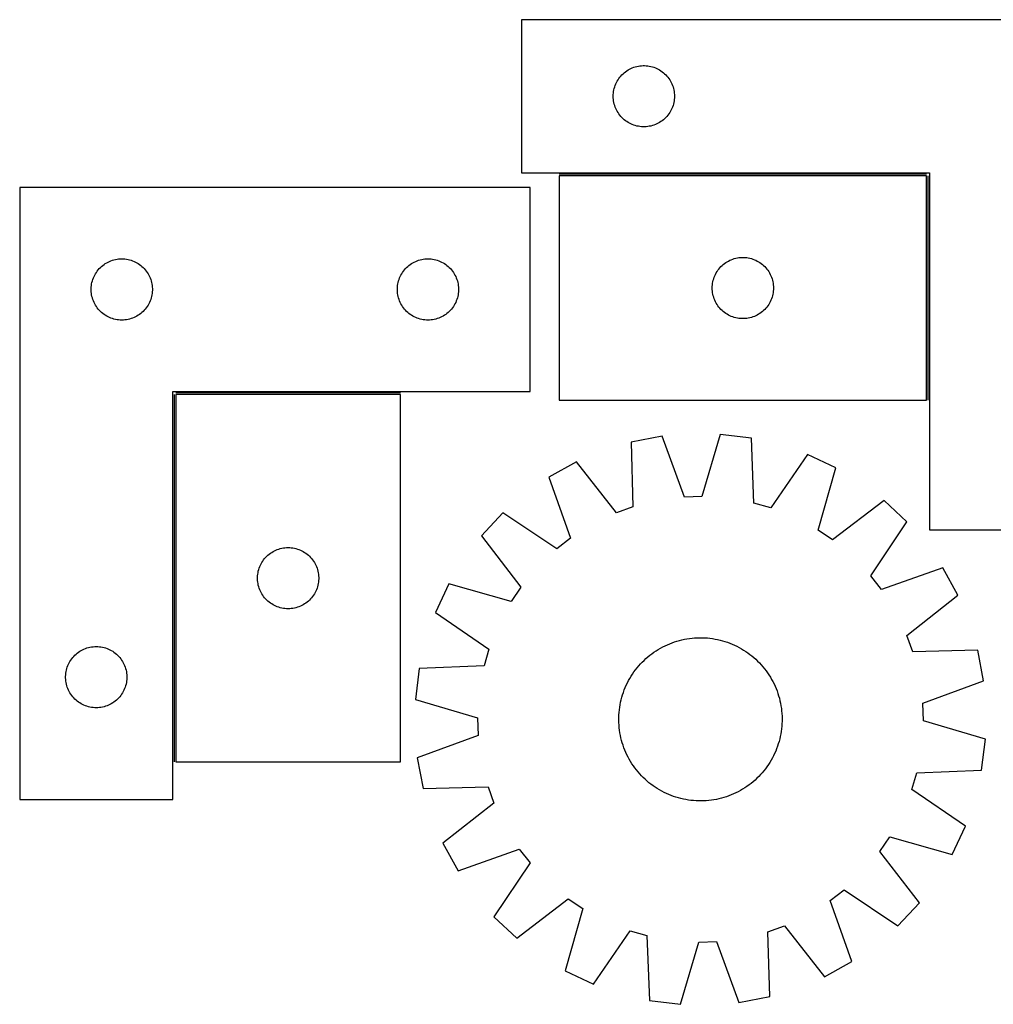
# Model space of a CAD drawing. Header units: millimetres. Extents: x 7 to 1493, y 7 to 491.
# Tile 1 of 5: x 7 to 484, y 9 to 491. Entities that reach past the tile are written whole.
import ezdxf

# ---------------------------------------------------------------- set-up
doc = ezdxf.new("R2010")
doc.units = ezdxf.units.MM
doc.layers.add('COMMON', color=5, linetype='CONTINUOUS', true_color=0x0000ff)
doc.layers.add('CUT', color=7, linetype='CONTINUOUS', true_color=0x000000)

msp = doc.modelspace()

# ---------------------------------------------------------------- linework, layer by layer
at = {"layer": 'COMMON'}
for p, q in [((450.902069, 415.35233), (270.902069, 415.35233)), ((451.65207, 304.602329), (451.65207, 414.602329)), ((82.388876, 307.408966), (82.388876, 127.408966)), ((193.138877, 308.158967), (83.138877, 308.158967))]:
    msp.add_line(p, q, dxfattribs=at)
at = {"layer": 'CUT'}
for p, q in [((552.40207, 491.10233), (252.40207, 491.10233)), ((252.40207, 491.10233), (252.40207, 416.10233)), ((308.209786, 468.004579), (308.956754, 468.201296)), ((308.956754, 468.201296), (309.712859, 468.3593)), ((309.712859, 468.3593), (310.476095, 468.478171)), ((310.476095, 468.478171), (311.244438, 468.557593)), ((311.244438, 468.557593), (312.015852, 468.597358)), ((312.015852, 468.597358), (312.788289, 468.597358)), ((312.788289, 468.597358), (313.559702, 468.557593)), ((313.559702, 468.557593), (314.328046, 468.478171)), ((314.328046, 468.478171), (315.091282, 468.3593)), ((315.091282, 468.3593), (315.847386, 468.201296)), ((315.847386, 468.201296), (316.594355, 468.004579)), ((300.640273, 462.911473), (301.135091, 463.504612)), ((301.135091, 463.504612), (301.659788, 464.071493)), ((301.659788, 464.071493), (302.21297, 464.610611)), ((302.21297, 464.610611), (302.793173, 465.120537)), ((302.793173, 465.120537), (303.398856, 465.599919)), ((303.398856, 465.599919), (304.028415, 466.047486)), ((304.028415, 466.047486), (304.680178, 466.46205)), ((304.680178, 466.46205), (305.352419, 466.842512)), ((305.352419, 466.842512), (306.043354, 467.187864)), ((306.043354, 467.187864), (306.751152, 467.49719)), ((306.751152, 467.49719), (307.473935, 467.769669)), ((307.473935, 467.769669), (308.209786, 468.004579)), ((316.594355, 468.004579), (317.330206, 467.769669)), ((317.330206, 467.769669), (318.052989, 467.49719)), ((318.052989, 467.49719), (318.760786, 467.187864)), ((318.760786, 467.187864), (319.451721, 466.842512)), ((319.451721, 466.842512), (320.123962, 466.46205)), ((320.123962, 466.46205), (320.775726, 466.047486)), ((320.775726, 466.047486), (321.405285, 465.599919)), ((321.405285, 465.599919), (322.010968, 465.120537)), ((322.010968, 465.120537), (322.59117, 464.610611)), ((322.59117, 464.610611), (323.144353, 464.071493)), ((323.144353, 464.071493), (323.669049, 463.504612)), ((323.669049, 463.504612), (324.163867, 462.911473)), ((298.11254, 458.164053), (298.366318, 458.893612)), ((298.366318, 458.893612), (298.657317, 459.609139)), ((298.657317, 459.609139), (298.984764, 460.308737)), ((298.984764, 460.308737), (299.347792, 460.990552)), ((299.347792, 460.990552), (299.745437, 461.652773)), ((299.745437, 461.652773), (300.176645, 462.293647)), ((300.176645, 462.293647), (300.640273, 462.911473)), ((324.163867, 462.911473), (324.627495, 462.293647)), ((324.627495, 462.293647), (325.058704, 461.652773)), ((325.058704, 461.652773), (325.456349, 460.990552)), ((325.456349, 460.990552), (325.819377, 460.308737)), ((325.819377, 460.308737), (326.146824, 459.609139)), ((326.146824, 459.609139), (326.437823, 458.893612)), ((326.437823, 458.893612), (326.691601, 458.164053)), ((297.40207, 453.60233), (297.421959, 454.374512)), ((297.421959, 452.830149), (297.40207, 453.60233)), ((297.421959, 454.374512), (297.481572, 455.144645)), ((297.481572, 455.144645), (297.580752, 455.910689)), ((297.580752, 455.910689), (297.719235, 456.670611)), ((297.719235, 456.670611), (297.896654, 457.422397)), ((297.896654, 457.422397), (298.11254, 458.164053)), ((326.691601, 458.164053), (326.907486, 457.422397)), ((326.907486, 457.422397), (327.084906, 456.670611)), ((327.084906, 456.670611), (327.223389, 455.910689)), ((327.223389, 455.910689), (327.322568, 455.144645)), ((327.322568, 455.144645), (327.382182, 454.374512)), ((327.382182, 454.374512), (327.40207, 453.60233)), ((327.40207, 453.60233), (327.382182, 452.830149)), ((297.481572, 452.060016), (297.421959, 452.830149)), ((297.580752, 451.293972), (297.481572, 452.060016)), ((297.719235, 450.534049), (297.580752, 451.293972)), ((297.896654, 449.782264), (297.719235, 450.534049)), ((298.11254, 449.040608), (297.896654, 449.782264)), ((298.366318, 448.311049), (298.11254, 449.040608)), ((326.691601, 449.040608), (326.437823, 448.311049)), ((326.907486, 449.782264), (326.691601, 449.040608)), ((327.084906, 450.534049), (326.907486, 449.782264)), ((327.223389, 451.293972), (327.084906, 450.534049)), ((327.322568, 452.060016), (327.223389, 451.293972)), ((327.382182, 452.830149), (327.322568, 452.060016)), ((298.657317, 447.595522), (298.366318, 448.311049)), ((298.984764, 446.895924), (298.657317, 447.595522)), ((299.347792, 446.214109), (298.984764, 446.895924)), ((299.745437, 445.551888), (299.347792, 446.214109)), ((300.176645, 444.911014), (299.745437, 445.551888)), ((300.640273, 444.293188), (300.176645, 444.911014)), ((301.135091, 443.700049), (300.640273, 444.293188)), ((324.163867, 444.293188), (323.669049, 443.700049)), ((324.627495, 444.911014), (324.163867, 444.293188)), ((325.058704, 445.551888), (324.627495, 444.911014)), ((325.456349, 446.214109), (325.058704, 445.551888)), ((325.819377, 446.895924), (325.456349, 446.214109)), ((326.146824, 447.595522), (325.819377, 446.895924)), ((326.437823, 448.311049), (326.146824, 447.595522)), ((301.659788, 443.133168), (301.135091, 443.700049)), ((302.21297, 442.59405), (301.659788, 443.133168)), ((302.793173, 442.084124), (302.21297, 442.59405)), ((303.398856, 441.604742), (302.793173, 442.084124)), ((304.028415, 441.157175), (303.398856, 441.604742)), ((304.680178, 440.742611), (304.028415, 441.157175)), ((305.352419, 440.362149), (304.680178, 440.742611)), ((306.043354, 440.016797), (305.352419, 440.362149)), ((306.751152, 439.707471), (306.043354, 440.016797)), ((307.473935, 439.434992), (306.751152, 439.707471)), ((308.209786, 439.200082), (307.473935, 439.434992)), ((308.956754, 439.003365), (308.209786, 439.200082)), ((316.594355, 439.200082), (315.847386, 439.003365)), ((317.330206, 439.434992), (316.594355, 439.200082)), ((318.052989, 439.707471), (317.330206, 439.434992)), ((318.760786, 440.016797), (318.052989, 439.707471)), ((319.451721, 440.362149), (318.760786, 440.016797)), ((320.123962, 440.742611), (319.451721, 440.362149)), ((320.775726, 441.157175), (320.123962, 440.742611)), ((321.405285, 441.604742), (320.775726, 441.157175)), ((322.010968, 442.084124), (321.405285, 441.604742)), ((322.59117, 442.59405), (322.010968, 442.084124)), ((323.144353, 443.133168), (322.59117, 442.59405)), ((323.669049, 443.700049), (323.144353, 443.133168)), ((309.712859, 438.845361), (308.956754, 439.003365)), ((310.476095, 438.72649), (309.712859, 438.845361)), ((311.244438, 438.647068), (310.476095, 438.72649)), ((312.015852, 438.607303), (311.244438, 438.647068)), ((312.788289, 438.607303), (312.015852, 438.607303)), ((313.559702, 438.647068), (312.788289, 438.607303)), ((314.328046, 438.72649), (313.559702, 438.647068)), ((315.091282, 438.845361), (314.328046, 438.72649)), ((315.847386, 439.003365), (315.091282, 438.845361)), ((252.40207, 416.10233), (452.40207, 416.10233)), ((452.40207, 416.10233), (452.40207, 241.10233)), ((450.902069, 414.602329), (270.902069, 414.602329)), ((270.902069, 414.602329), (270.902069, 304.602329)), ((450.902069, 304.602329), (450.902069, 414.602329)), ((6.638876, 408.908967), (6.638876, 108.908967)), ((256.638876, 408.908967), (6.638876, 408.908967)), ((256.638876, 308.908967), (256.638876, 408.908967)), ((47.947559, 371.134393), (48.588433, 371.565601)), ((48.588433, 371.565601), (49.250655, 371.963246)), ((49.250655, 371.963246), (49.932469, 372.326274)), ((49.932469, 372.326274), (50.632067, 372.653721)), ((50.632067, 372.653721), (51.347595, 372.94472)), ((51.347595, 372.94472), (52.077153, 373.198498)), ((52.077153, 373.198498), (52.818809, 373.414383)), ((52.818809, 373.414383), (53.570595, 373.591803)), ((53.570595, 373.591803), (54.330517, 373.730286)), ((54.330517, 373.730286), (55.096561, 373.829466)), ((55.096561, 373.829466), (55.866694, 373.889079)), ((55.866694, 373.889079), (56.638876, 373.908967)), ((56.638876, 373.908967), (57.411057, 373.889079)), ((57.411057, 373.889079), (58.181191, 373.829466)), ((58.181191, 373.829466), (58.947234, 373.730286)), ((58.947234, 373.730286), (59.707157, 373.591803)), ((59.707157, 373.591803), (60.458943, 373.414383)), ((60.458943, 373.414383), (61.200598, 373.198498)), ((61.200598, 373.198498), (61.930157, 372.94472)), ((61.930157, 372.94472), (62.645684, 372.653721)), ((62.645684, 372.653721), (63.345283, 372.326274)), ((63.345283, 372.326274), (64.027097, 371.963246)), ((64.027097, 371.963246), (64.689319, 371.565601)), ((64.689319, 371.565601), (65.330192, 371.134393)), ((197.947559, 371.134393), (198.588433, 371.565601)), ((198.588433, 371.565601), (199.250655, 371.963246)), ((199.250655, 371.963246), (199.932469, 372.326274)), ((199.932469, 372.326274), (200.632067, 372.653721)), ((200.632067, 372.653721), (201.347595, 372.94472)), ((201.347595, 372.94472), (202.077153, 373.198498)), ((202.077153, 373.198498), (202.818809, 373.414383)), ((202.818809, 373.414383), (203.570595, 373.591803)), ((203.570595, 373.591803), (204.330517, 373.730286)), ((204.330517, 373.730286), (205.096561, 373.829466)), ((205.096561, 373.829466), (205.866694, 373.889079)), ((205.866694, 373.889079), (206.638876, 373.908967)), ((206.638876, 373.908967), (207.411057, 373.889079)), ((207.411057, 373.889079), (208.181191, 373.829466)), ((208.181191, 373.829466), (208.947234, 373.730286)), ((208.947234, 373.730286), (209.707157, 373.591803)), ((209.707157, 373.591803), (210.458943, 373.414383)), ((210.458943, 373.414383), (211.200598, 373.198498)), ((211.200598, 373.198498), (211.930157, 372.94472)), ((211.930157, 372.94472), (212.645684, 372.653721)), ((212.645684, 372.653721), (213.345283, 372.326274)), ((213.345283, 372.326274), (214.027097, 371.963246)), ((214.027097, 371.963246), (214.689319, 371.565601)), ((214.689319, 371.565601), (215.330192, 371.134393)), ((351.293172, 371.120536), (351.898855, 371.599918)), ((351.898855, 371.599918), (352.528414, 372.047485)), ((352.528414, 372.047485), (353.180177, 372.462049)), ((353.180177, 372.462049), (353.852418, 372.842511)), ((353.852418, 372.842511), (354.543353, 373.187863)), ((354.543353, 373.187863), (355.251151, 373.497189)), ((355.251151, 373.497189), (355.973934, 373.769668)), ((355.973934, 373.769668), (356.709785, 374.004578)), ((356.709785, 374.004578), (357.456753, 374.201295)), ((357.456753, 374.201295), (358.212858, 374.359299)), ((358.212858, 374.359299), (358.976094, 374.47817)), ((358.976094, 374.47817), (359.744437, 374.557592)), ((359.744437, 374.557592), (360.515851, 374.597357)), ((360.515851, 374.597357), (361.288288, 374.597357)), ((361.288288, 374.597357), (362.059701, 374.557592)), ((362.059701, 374.557592), (362.828045, 374.47817)), ((362.828045, 374.47817), (363.591281, 374.359299)), ((363.591281, 374.359299), (364.347385, 374.201295)), ((364.347385, 374.201295), (365.094354, 374.004578)), ((365.094354, 374.004578), (365.830205, 373.769668)), ((365.830205, 373.769668), (366.552988, 373.497189)), ((366.552988, 373.497189), (367.260785, 373.187863)), ((367.260785, 373.187863), (367.95172, 372.842511)), ((367.95172, 372.842511), (368.623961, 372.462049)), ((368.623961, 372.462049), (369.275725, 372.047485)), ((369.275725, 372.047485), (369.905284, 371.599918)), ((369.905284, 371.599918), (370.510967, 371.120536)), ((43.779156, 366.630859), (44.193721, 367.282623)), ((44.193721, 367.282623), (44.641287, 367.912182)), ((44.641287, 367.912182), (45.120669, 368.517865)), ((45.120669, 368.517865), (45.630595, 369.098068)), ((45.630595, 369.098068), (46.169713, 369.65125)), ((46.169713, 369.65125), (46.736594, 370.175946)), ((46.736594, 370.175946), (47.329734, 370.670765)), ((47.329734, 370.670765), (47.947559, 371.134393)), ((65.330192, 371.134393), (65.948018, 370.670765)), ((65.948018, 370.670765), (66.541158, 370.175946)), ((66.541158, 370.175946), (67.108038, 369.65125)), ((67.108038, 369.65125), (67.647156, 369.098068)), ((67.647156, 369.098068), (68.157082, 368.517865)), ((68.157082, 368.517865), (68.636464, 367.912182)), ((68.636464, 367.912182), (69.084031, 367.282623)), ((69.084031, 367.282623), (69.498595, 366.630859)), ((193.779156, 366.630859), (194.193721, 367.282623)), ((194.193721, 367.282623), (194.641287, 367.912182)), ((194.641287, 367.912182), (195.120669, 368.517865)), ((195.120669, 368.517865), (195.630595, 369.098068)), ((195.630595, 369.098068), (196.169713, 369.65125)), ((196.169713, 369.65125), (196.736594, 370.175946)), ((196.736594, 370.175946), (197.329734, 370.670765)), ((197.329734, 370.670765), (197.947559, 371.134393)), ((215.330192, 371.134393), (215.948018, 370.670765)), ((215.948018, 370.670765), (216.541158, 370.175946)), ((216.541158, 370.175946), (217.108038, 369.65125)), ((217.108038, 369.65125), (217.647156, 369.098068)), ((217.647156, 369.098068), (218.157082, 368.517865)), ((218.157082, 368.517865), (218.636464, 367.912182)), ((218.636464, 367.912182), (219.084031, 367.282623)), ((219.084031, 367.282623), (219.498595, 366.630859)), ((347.484763, 366.308736), (347.847791, 366.990551)), ((347.847791, 366.990551), (348.245436, 367.652772)), ((348.245436, 367.652772), (348.676644, 368.293646)), ((348.676644, 368.293646), (349.140272, 368.911472)), ((349.140272, 368.911472), (349.63509, 369.504611)), ((349.63509, 369.504611), (350.159787, 370.071492)), ((350.159787, 370.071492), (350.712969, 370.61061)), ((350.712969, 370.61061), (351.293172, 371.120536)), ((370.510967, 371.120536), (371.091169, 370.61061)), ((371.091169, 370.61061), (371.644352, 370.071492)), ((371.644352, 370.071492), (372.169048, 369.504611)), ((372.169048, 369.504611), (372.663866, 368.911472)), ((372.663866, 368.911472), (373.127494, 368.293646)), ((373.127494, 368.293646), (373.558703, 367.652772)), ((373.558703, 367.652772), (373.956348, 366.990551)), ((373.956348, 366.990551), (374.319376, 366.308736)), ((41.881907, 361.598179), (42.03991, 362.354284)), ((42.03991, 362.354284), (42.236628, 363.101252)), ((42.236628, 363.101252), (42.471537, 363.837103)), ((42.471537, 363.837103), (42.744016, 364.559886)), ((42.744016, 364.559886), (43.053342, 365.267683)), ((43.053342, 365.267683), (43.398694, 365.958619)), ((43.398694, 365.958619), (43.779156, 366.630859)), ((69.498595, 366.630859), (69.879058, 365.958619)), ((69.879058, 365.958619), (70.22441, 365.267683)), ((70.22441, 365.267683), (70.533735, 364.559886)), ((70.533735, 364.559886), (70.806214, 363.837103)), ((70.806214, 363.837103), (71.041124, 363.101252)), ((71.041124, 363.101252), (71.237841, 362.354284)), ((71.237841, 362.354284), (71.395845, 361.598179)), ((191.881907, 361.598179), (192.03991, 362.354284)), ((192.03991, 362.354284), (192.236628, 363.101252)), ((192.236628, 363.101252), (192.471537, 363.837103)), ((192.471537, 363.837103), (192.744016, 364.559886)), ((192.744016, 364.559886), (193.053342, 365.267683)), ((193.053342, 365.267683), (193.398694, 365.958619)), ((193.398694, 365.958619), (193.779156, 366.630859)), ((219.498595, 366.630859), (219.879058, 365.958619)), ((219.879058, 365.958619), (220.22441, 365.267683)), ((220.22441, 365.267683), (220.533735, 364.559886)), ((220.533735, 364.559886), (220.806214, 363.837103)), ((220.806214, 363.837103), (221.041124, 363.101252)), ((221.041124, 363.101252), (221.237841, 362.354284)), ((221.237841, 362.354284), (221.395845, 361.598179)), ((345.981571, 361.144644), (346.080751, 361.910688)), ((346.080751, 361.910688), (346.219234, 362.67061)), ((346.219234, 362.67061), (346.396653, 363.422396)), ((346.396653, 363.422396), (346.612539, 364.164052)), ((346.612539, 364.164052), (346.866317, 364.893611)), ((346.866317, 364.893611), (347.157316, 365.609138)), ((347.157316, 365.609138), (347.484763, 366.308736)), ((374.319376, 366.308736), (374.646823, 365.609138)), ((374.646823, 365.609138), (374.937822, 364.893611)), ((374.937822, 364.893611), (375.1916, 364.164052)), ((375.1916, 364.164052), (375.407485, 363.422396)), ((375.407485, 363.422396), (375.584905, 362.67061)), ((375.584905, 362.67061), (375.723388, 361.910688)), ((375.723388, 361.910688), (375.822567, 361.144644)), ((41.643849, 359.295186), (41.683613, 360.066599)), ((41.643849, 358.522749), (41.643849, 359.295186)), ((41.683613, 357.751336), (41.643849, 358.522749)), ((41.683613, 360.066599), (41.763036, 360.834943)), ((41.763036, 356.982992), (41.683613, 357.751336)), ((41.763036, 360.834943), (41.881907, 361.598179)), ((71.395845, 361.598179), (71.514716, 360.834943)), ((71.514716, 360.834943), (71.594139, 360.066599)), ((71.594139, 357.751336), (71.514716, 356.982992)), ((71.594139, 360.066599), (71.633903, 359.295186)), ((71.633903, 358.522749), (71.594139, 357.751336)), ((71.633903, 359.295186), (71.633903, 358.522749)), ((191.643849, 359.295186), (191.683613, 360.066599)), ((191.643849, 358.522749), (191.643849, 359.295186)), ((191.683613, 357.751336), (191.643849, 358.522749)), ((191.683613, 360.066599), (191.763036, 360.834943)), ((191.763036, 356.982992), (191.683613, 357.751336)), ((191.763036, 360.834943), (191.881907, 361.598179)), ((221.395845, 361.598179), (221.514716, 360.834943)), ((221.514716, 360.834943), (221.594139, 360.066599)), ((221.594139, 357.751336), (221.514716, 356.982992)), ((221.594139, 360.066599), (221.633903, 359.295186)), ((221.633903, 358.522749), (221.594139, 357.751336)), ((221.633903, 359.295186), (221.633903, 358.522749)), ((345.902069, 359.602329), (345.921958, 360.374511)), ((345.921958, 358.830148), (345.902069, 359.602329)), ((345.921958, 360.374511), (345.981571, 361.144644)), ((345.981571, 358.060015), (345.921958, 358.830148)), ((346.080751, 357.293971), (345.981571, 358.060015)), ((346.219234, 356.534048), (346.080751, 357.293971)), ((375.723388, 357.293971), (375.584905, 356.534048)), ((375.822567, 358.060015), (375.723388, 357.293971)), ((375.822567, 361.144644), (375.882181, 360.374511)), ((375.882181, 358.830148), (375.822567, 358.060015)), ((375.882181, 360.374511), (375.902069, 359.602329)), ((375.902069, 359.602329), (375.882181, 358.830148)), ((41.881907, 356.219756), (41.763036, 356.982992)), ((42.03991, 355.463651), (41.881907, 356.219756)), ((42.236628, 354.716683), (42.03991, 355.463651)), ((42.471537, 353.980832), (42.236628, 354.716683)), ((42.744016, 353.258049), (42.471537, 353.980832)), ((43.053342, 352.550252), (42.744016, 353.258049)), ((43.398694, 351.859316), (43.053342, 352.550252)), ((70.22441, 352.550252), (69.879058, 351.859316)), ((70.533735, 353.258049), (70.22441, 352.550252)), ((70.806214, 353.980832), (70.533735, 353.258049)), ((71.041124, 354.716683), (70.806214, 353.980832)), ((71.237841, 355.463651), (71.041124, 354.716683)), ((71.395845, 356.219756), (71.237841, 355.463651)), ((71.514716, 356.982992), (71.395845, 356.219756)), ((191.881907, 356.219756), (191.763036, 356.982992)), ((192.03991, 355.463651), (191.881907, 356.219756)), ((192.236628, 354.716683), (192.03991, 355.463651)), ((192.471537, 353.980832), (192.236628, 354.716683)), ((192.744016, 353.258049), (192.471537, 353.980832)), ((193.053342, 352.550252), (192.744016, 353.258049)), ((193.398694, 351.859316), (193.053342, 352.550252)), ((220.22441, 352.550252), (219.879058, 351.859316)), ((220.533735, 353.258049), (220.22441, 352.550252)), ((220.806214, 353.980832), (220.533735, 353.258049)), ((221.041124, 354.716683), (220.806214, 353.980832)), ((221.237841, 355.463651), (221.041124, 354.716683)), ((221.395845, 356.219756), (221.237841, 355.463651)), ((221.514716, 356.982992), (221.395845, 356.219756)), ((346.396653, 355.782263), (346.219234, 356.534048)), ((346.612539, 355.040607), (346.396653, 355.782263)), ((346.866317, 354.311048), (346.612539, 355.040607)), ((347.157316, 353.595521), (346.866317, 354.311048)), ((347.484763, 352.895923), (347.157316, 353.595521)), ((347.847791, 352.214108), (347.484763, 352.895923)), ((374.319376, 352.895923), (373.956348, 352.214108)), ((374.646823, 353.595521), (374.319376, 352.895923)), ((374.937822, 354.311048), (374.646823, 353.595521)), ((375.1916, 355.040607), (374.937822, 354.311048)), ((375.407485, 355.782263), (375.1916, 355.040607)), ((375.584905, 356.534048), (375.407485, 355.782263)), ((43.779156, 351.187075), (43.398694, 351.859316)), ((44.193721, 350.535312), (43.779156, 351.187075)), ((44.641287, 349.905753), (44.193721, 350.535312)), ((45.120669, 349.30007), (44.641287, 349.905753)), ((45.630595, 348.719867), (45.120669, 349.30007)), ((46.169713, 348.166685), (45.630595, 348.719867)), ((46.736594, 347.641989), (46.169713, 348.166685)), ((47.329734, 347.14717), (46.736594, 347.641989)), ((66.541158, 347.641989), (65.948018, 347.14717)), ((67.108038, 348.166685), (66.541158, 347.641989)), ((67.647156, 348.719867), (67.108038, 348.166685)), ((68.157082, 349.30007), (67.647156, 348.719867)), ((68.636464, 349.905753), (68.157082, 349.30007)), ((69.084031, 350.535312), (68.636464, 349.905753)), ((69.498595, 351.187075), (69.084031, 350.535312)), ((69.879058, 351.859316), (69.498595, 351.187075)), ((193.779156, 351.187075), (193.398694, 351.859316)), ((194.193721, 350.535312), (193.779156, 351.187075)), ((194.641287, 349.905753), (194.193721, 350.535312)), ((195.120669, 349.30007), (194.641287, 349.905753)), ((195.630595, 348.719867), (195.120669, 349.30007)), ((196.169713, 348.166685), (195.630595, 348.719867)), ((196.736594, 347.641989), (196.169713, 348.166685)), ((197.329734, 347.14717), (196.736594, 347.641989)), ((216.541158, 347.641989), (215.948018, 347.14717)), ((217.108038, 348.166685), (216.541158, 347.641989)), ((217.647156, 348.719867), (217.108038, 348.166685)), ((218.157082, 349.30007), (217.647156, 348.719867)), ((218.636464, 349.905753), (218.157082, 349.30007)), ((219.084031, 350.535312), (218.636464, 349.905753)), ((219.498595, 351.187075), (219.084031, 350.535312)), ((219.879058, 351.859316), (219.498595, 351.187075)), ((348.245436, 351.551887), (347.847791, 352.214108)), ((348.676644, 350.911013), (348.245436, 351.551887)), ((349.140272, 350.293187), (348.676644, 350.911013)), ((349.63509, 349.700048), (349.140272, 350.293187)), ((350.159787, 349.133167), (349.63509, 349.700048)), ((350.712969, 348.594049), (350.159787, 349.133167)), ((351.293172, 348.084123), (350.712969, 348.594049)), ((351.898855, 347.604741), (351.293172, 348.084123)), ((352.528414, 347.157174), (351.898855, 347.604741)), ((369.905284, 347.604741), (369.275725, 347.157174)), ((370.510967, 348.084123), (369.905284, 347.604741)), ((371.091169, 348.594049), (370.510967, 348.084123)), ((371.644352, 349.133167), (371.091169, 348.594049)), ((372.169048, 349.700048), (371.644352, 349.133167)), ((372.663866, 350.293187), (372.169048, 349.700048)), ((373.127494, 350.911013), (372.663866, 350.293187)), ((373.558703, 351.551887), (373.127494, 350.911013)), ((373.956348, 352.214108), (373.558703, 351.551887)), ((47.947559, 346.683542), (47.329734, 347.14717)), ((48.588433, 346.252334), (47.947559, 346.683542)), ((49.250655, 345.854689), (48.588433, 346.252334)), ((49.932469, 345.491661), (49.250655, 345.854689)), ((50.632067, 345.164214), (49.932469, 345.491661)), ((51.347595, 344.873215), (50.632067, 345.164214)), ((52.077153, 344.619437), (51.347595, 344.873215)), ((52.818809, 344.403552), (52.077153, 344.619437)), ((53.570595, 344.226132), (52.818809, 344.403552)), ((54.330517, 344.087649), (53.570595, 344.226132)), ((55.096561, 343.988469), (54.330517, 344.087649)), ((55.866694, 343.928856), (55.096561, 343.988469)), ((56.638876, 343.908967), (55.866694, 343.928856)), ((57.411057, 343.928856), (56.638876, 343.908967)), ((58.181191, 343.988469), (57.411057, 343.928856)), ((58.947234, 344.087649), (58.181191, 343.988469)), ((59.707157, 344.226132), (58.947234, 344.087649)), ((60.458943, 344.403552), (59.707157, 344.226132)), ((61.200598, 344.619437), (60.458943, 344.403552)), ((61.930157, 344.873215), (61.200598, 344.619437)), ((62.645684, 345.164214), (61.930157, 344.873215)), ((63.345283, 345.491661), (62.645684, 345.164214)), ((64.027097, 345.854689), (63.345283, 345.491661)), ((64.689319, 346.252334), (64.027097, 345.854689)), ((65.330192, 346.683542), (64.689319, 346.252334)), ((65.948018, 347.14717), (65.330192, 346.683542)), ((197.947559, 346.683542), (197.329734, 347.14717)), ((198.588433, 346.252334), (197.947559, 346.683542)), ((199.250655, 345.854689), (198.588433, 346.252334)), ((199.932469, 345.491661), (199.250655, 345.854689)), ((200.632067, 345.164214), (199.932469, 345.491661)), ((201.347595, 344.873215), (200.632067, 345.164214)), ((202.077153, 344.619437), (201.347595, 344.873215)), ((202.818809, 344.403552), (202.077153, 344.619437)), ((203.570595, 344.226132), (202.818809, 344.403552)), ((204.330517, 344.087649), (203.570595, 344.226132)), ((205.096561, 343.988469), (204.330517, 344.087649)), ((205.866694, 343.928856), (205.096561, 343.988469)), ((206.638876, 343.908967), (205.866694, 343.928856)), ((207.411057, 343.928856), (206.638876, 343.908967)), ((208.181191, 343.988469), (207.411057, 343.928856)), ((208.947234, 344.087649), (208.181191, 343.988469)), ((209.707157, 344.226132), (208.947234, 344.087649)), ((210.458943, 344.403552), (209.707157, 344.226132)), ((211.200598, 344.619437), (210.458943, 344.403552)), ((211.930157, 344.873215), (211.200598, 344.619437)), ((212.645684, 345.164214), (211.930157, 344.873215)), ((213.345283, 345.491661), (212.645684, 345.164214)), ((214.027097, 345.854689), (213.345283, 345.491661)), ((214.689319, 346.252334), (214.027097, 345.854689)), ((215.330192, 346.683542), (214.689319, 346.252334)), ((215.948018, 347.14717), (215.330192, 346.683542)), ((353.180177, 346.74261), (352.528414, 347.157174)), ((353.852418, 346.362148), (353.180177, 346.74261)), ((354.543353, 346.016796), (353.852418, 346.362148)), ((355.251151, 345.70747), (354.543353, 346.016796)), ((355.973934, 345.434991), (355.251151, 345.70747)), ((356.709785, 345.200081), (355.973934, 345.434991)), ((357.456753, 345.003364), (356.709785, 345.200081)), ((358.212858, 344.84536), (357.456753, 345.003364)), ((358.976094, 344.726489), (358.212858, 344.84536)), ((359.744437, 344.647067), (358.976094, 344.726489)), ((360.515851, 344.607302), (359.744437, 344.647067)), ((361.288288, 344.607302), (360.515851, 344.607302)), ((362.059701, 344.647067), (361.288288, 344.607302)), ((362.828045, 344.726489), (362.059701, 344.647067)), ((363.591281, 344.84536), (362.828045, 344.726489)), ((364.347385, 345.003364), (363.591281, 344.84536)), ((365.094354, 345.200081), (364.347385, 345.003364)), ((365.830205, 345.434991), (365.094354, 345.200081)), ((366.552988, 345.70747), (365.830205, 345.434991)), ((367.260785, 346.016796), (366.552988, 345.70747)), ((367.95172, 346.362148), (367.260785, 346.016796)), ((368.623961, 346.74261), (367.95172, 346.362148)), ((369.275725, 347.157174), (368.623961, 346.74261)), ((81.638876, 108.908967), (81.638876, 308.908967)), ((81.638876, 308.908967), (256.638876, 308.908967)), ((193.138877, 307.408966), (83.138877, 307.408966)), ((83.138877, 307.408966), (83.138877, 127.408966)), ((193.138877, 127.408966), (193.138877, 307.408966)), ((270.902069, 304.602329), (450.902069, 304.602329)), ((321.3176, 286.962723), (306.207828, 284.060081)), ((332.280763, 257.150245), (321.3176, 286.962723)), ((349.84118, 287.896114), (340.85052, 257.430678)), ((365.108393, 285.987513), (349.84118, 287.896114)), ((366.322418, 254.246359), (365.108393, 285.987513)), ((306.207828, 284.060081), (307.071539, 252.307463)), ((392.524363, 278.06095), (374.5594, 251.864865)), ((406.454555, 271.527935), (392.524363, 278.06095)), ((279.368725, 274.358103), (265.895443, 266.92835)), ((299.007875, 249.392556), (279.368725, 274.358103)), ((397.800606, 240.965148), (406.454555, 271.527935)), ((265.895443, 266.92835), (276.52898, 236.996718)), ((340.85052, 257.430678), (332.280763, 257.150245)), ((307.071539, 252.307463), (299.007875, 249.392556)), ((374.5594, 251.864865), (366.322418, 254.246359)), ((430.079249, 255.517324), (404.898519, 236.154846)), ((441.308837, 244.999391), (430.079249, 255.517324)), ((243.368015, 249.407482), (232.850083, 238.177894)), ((269.760735, 231.732667), (243.368015, 249.407482)), ((423.634022, 218.606671), (441.308837, 244.999391)), ((232.850083, 238.177894), (252.212561, 212.997164)), ((276.52898, 236.996718), (269.760735, 231.732667)), ((404.898519, 236.154846), (397.800606, 240.965148)), ((452.40207, 241.10233), (552.40207, 241.10233)), ((132.847596, 231.444719), (133.577154, 231.698497)), ((133.577154, 231.698497), (134.31881, 231.914382)), ((134.31881, 231.914382), (135.070596, 232.091802)), ((135.070596, 232.091802), (135.830518, 232.230285)), ((135.830518, 232.230285), (136.596562, 232.329465)), ((136.596562, 232.329465), (137.366695, 232.389078)), ((137.366695, 232.389078), (138.138877, 232.408966)), ((138.138877, 232.408966), (138.911058, 232.389078)), ((138.911058, 232.389078), (139.681192, 232.329465)), ((139.681192, 232.329465), (140.447235, 232.230285)), ((140.447235, 232.230285), (141.207158, 232.091802)), ((141.207158, 232.091802), (141.958944, 231.914382)), ((141.958944, 231.914382), (142.700599, 231.698497)), ((142.700599, 231.698497), (143.430158, 231.444719)), ((126.141288, 226.412181), (126.62067, 227.017864)), ((126.62067, 227.017864), (127.130596, 227.598067)), ((127.130596, 227.598067), (127.669714, 228.151249)), ((127.669714, 228.151249), (128.236595, 228.675945)), ((128.236595, 228.675945), (128.829735, 229.170764)), ((128.829735, 229.170764), (129.44756, 229.634392)), ((129.44756, 229.634392), (130.088434, 230.0656)), ((130.088434, 230.0656), (130.750656, 230.463245)), ((130.750656, 230.463245), (131.43247, 230.826273)), ((131.43247, 230.826273), (132.132068, 231.15372)), ((132.132068, 231.15372), (132.847596, 231.444719)), ((143.430158, 231.444719), (144.145685, 231.15372)), ((144.145685, 231.15372), (144.845284, 230.826273)), ((144.845284, 230.826273), (145.527098, 230.463245)), ((145.527098, 230.463245), (146.18932, 230.0656)), ((146.18932, 230.0656), (146.830193, 229.634392)), ((146.830193, 229.634392), (147.448019, 229.170764)), ((147.448019, 229.170764), (148.041159, 228.675945)), ((148.041159, 228.675945), (148.608039, 228.151249)), ((148.608039, 228.151249), (149.147157, 227.598067)), ((149.147157, 227.598067), (149.657083, 227.017864)), ((149.657083, 227.017864), (150.136465, 226.412181)), ((123.736629, 221.601251), (123.971538, 222.337102)), ((123.971538, 222.337102), (124.244017, 223.059885)), ((124.244017, 223.059885), (124.553343, 223.767682)), ((124.553343, 223.767682), (124.898695, 224.458618)), ((124.898695, 224.458618), (125.279157, 225.130858)), ((125.279157, 225.130858), (125.693722, 225.782622)), ((125.693722, 225.782622), (126.141288, 226.412181)), ((150.136465, 226.412181), (150.584032, 225.782622)), ((150.584032, 225.782622), (150.998596, 225.130858)), ((150.998596, 225.130858), (151.379059, 224.458618)), ((151.379059, 224.458618), (151.724411, 223.767682)), ((151.724411, 223.767682), (152.033736, 223.059885)), ((152.033736, 223.059885), (152.306215, 222.337102)), ((152.306215, 222.337102), (152.541125, 221.601251)), ((458.829705, 222.471964), (428.898073, 211.838427)), ((466.259458, 208.998682), (458.829705, 222.471964)), ((123.14385, 217.795185), (123.183614, 218.566598)), ((123.14385, 217.022748), (123.14385, 217.795185)), ((123.183614, 218.566598), (123.263037, 219.334942)), ((123.263037, 219.334942), (123.381908, 220.098178)), ((123.381908, 220.098178), (123.539911, 220.854283)), ((123.539911, 220.854283), (123.736629, 221.601251)), ((152.541125, 221.601251), (152.737842, 220.854283)), ((152.737842, 220.854283), (152.895846, 220.098178)), ((152.895846, 220.098178), (153.014717, 219.334942)), ((153.014717, 219.334942), (153.09414, 218.566598)), ((153.09414, 218.566598), (153.133904, 217.795185)), ((153.133904, 217.795185), (153.133904, 217.022748)), ((428.898073, 211.838427), (423.634022, 218.606671)), ((123.183614, 216.251335), (123.14385, 217.022748)), ((123.263037, 215.482991), (123.183614, 216.251335)), ((123.381908, 214.719755), (123.263037, 215.482991)), ((123.539911, 213.96365), (123.381908, 214.719755)), ((123.736629, 213.216682), (123.539911, 213.96365)), ((123.971538, 212.480831), (123.736629, 213.216682)), ((124.244017, 211.758048), (123.971538, 212.480831)), ((152.306215, 212.480831), (152.033736, 211.758048)), ((152.541125, 213.216682), (152.306215, 212.480831)), ((152.737842, 213.96365), (152.541125, 213.216682)), ((152.895846, 214.719755), (152.737842, 213.96365)), ((153.014717, 215.482991), (152.895846, 214.719755)), ((153.09414, 216.251335), (153.014717, 215.482991)), ((153.133904, 217.022748), (153.09414, 216.251335)), ((216.839472, 214.5532), (210.306457, 200.623008)), ((247.402259, 205.899251), (216.839472, 214.5532)), ((252.212561, 212.997164), (247.402259, 205.899251)), ((124.553343, 211.050251), (124.244017, 211.758048)), ((124.898695, 210.359315), (124.553343, 211.050251)), ((125.279157, 209.687074), (124.898695, 210.359315)), ((125.693722, 209.035311), (125.279157, 209.687074)), ((126.141288, 208.405752), (125.693722, 209.035311)), ((126.62067, 207.800069), (126.141288, 208.405752)), ((127.130596, 207.219866), (126.62067, 207.800069)), ((149.657083, 207.800069), (149.147157, 207.219866)), ((150.136465, 208.405752), (149.657083, 207.800069)), ((150.584032, 209.035311), (150.136465, 208.405752)), ((150.998596, 209.687074), (150.584032, 209.035311)), ((151.379059, 210.359315), (150.998596, 209.687074)), ((151.724411, 211.050251), (151.379059, 210.359315)), ((152.033736, 211.758048), (151.724411, 211.050251)), ((441.293911, 189.359532), (466.259458, 208.998682)), ((127.669714, 206.666684), (127.130596, 207.219866)), ((128.236595, 206.141988), (127.669714, 206.666684)), ((128.829735, 205.647169), (128.236595, 206.141988)), ((129.44756, 205.183541), (128.829735, 205.647169)), ((130.088434, 204.752333), (129.44756, 205.183541)), ((130.750656, 204.354688), (130.088434, 204.752333)), ((131.43247, 203.99166), (130.750656, 204.354688)), ((132.132068, 203.664213), (131.43247, 203.99166)), ((132.847596, 203.373214), (132.132068, 203.664213)), ((133.577154, 203.119436), (132.847596, 203.373214)), ((134.31881, 202.903551), (133.577154, 203.119436)), ((135.070596, 202.726131), (134.31881, 202.903551)), ((135.830518, 202.587648), (135.070596, 202.726131)), ((141.207158, 202.726131), (140.447235, 202.587648)), ((141.958944, 202.903551), (141.207158, 202.726131)), ((142.700599, 203.119436), (141.958944, 202.903551)), ((143.430158, 203.373214), (142.700599, 203.119436)), ((144.145685, 203.664213), (143.430158, 203.373214)), ((144.845284, 203.99166), (144.145685, 203.664213)), ((145.527098, 204.354688), (144.845284, 203.99166)), ((146.18932, 204.752333), (145.527098, 204.354688)), ((146.830193, 205.183541), (146.18932, 204.752333)), ((147.448019, 205.647169), (146.830193, 205.183541)), ((148.041159, 206.141988), (147.448019, 205.647169)), ((148.608039, 206.666684), (148.041159, 206.141988)), ((149.147157, 207.219866), (148.608039, 206.666684)), ((136.596562, 202.488468), (135.830518, 202.587648)), ((137.366695, 202.428855), (136.596562, 202.488468)), ((138.138877, 202.408966), (137.366695, 202.428855)), ((138.911058, 202.428855), (138.138877, 202.408966)), ((139.681192, 202.488468), (138.911058, 202.428855)), ((140.447235, 202.587648), (139.681192, 202.488468)), ((210.306457, 200.623008), (236.502542, 182.658045)), ((337.257598, 188.129443), (338.512194, 188.200119)), ((338.512194, 188.200119), (339.768391, 188.231352)), ((339.768391, 188.231352), (341.02495, 188.223111)), ((341.02495, 188.223111), (342.280629, 188.175405)), ((444.208818, 181.295868), (441.293911, 189.359532)), ((39.577153, 183.198498), (40.318809, 183.414383)), ((40.318809, 183.414383), (41.070595, 183.591803)), ((41.070595, 183.591803), (41.830517, 183.730286)), ((41.830517, 183.730286), (42.596561, 183.829466)), ((42.596561, 183.829466), (43.366694, 183.889079)), ((43.366694, 183.889079), (44.138876, 183.908967)), ((44.138876, 183.908967), (44.911057, 183.889079)), ((44.911057, 183.889079), (45.681191, 183.829466)), ((45.681191, 183.829466), (46.447234, 183.730286)), ((46.447234, 183.730286), (47.207157, 183.591803)), ((47.207157, 183.591803), (47.958943, 183.414383)), ((47.958943, 183.414383), (48.700598, 183.198498)), ((320.544321, 183.107509), (321.649422, 183.705639)), ((321.649422, 183.705639), (322.772765, 184.268762)), ((322.772765, 184.268762), (323.913242, 184.796322)), ((323.913242, 184.796322), (325.069727, 185.287799)), ((325.069727, 185.287799), (326.241079, 185.742707)), ((326.241079, 185.742707), (327.426142, 186.160597)), ((327.426142, 186.160597), (328.623746, 186.541058)), ((328.623746, 186.541058), (329.83271, 186.883713)), ((329.83271, 186.883713), (331.051841, 187.188224)), ((331.051841, 187.188224), (332.279935, 187.454292)), ((332.279935, 187.454292), (333.515781, 187.681652)), ((333.515781, 187.681652), (334.758158, 187.870082)), ((334.758158, 187.870082), (336.005841, 188.019395)), ((336.005841, 188.019395), (337.257598, 188.129443)), ((342.280629, 188.175405), (343.53419, 188.08828)), ((343.53419, 188.08828), (344.784397, 187.961823)), ((344.784397, 187.961823), (346.030014, 187.796159)), ((346.030014, 187.796159), (347.269813, 187.591451)), ((347.269813, 187.591451), (348.50257, 187.3479)), ((348.50257, 187.3479), (349.727069, 187.065749)), ((349.727069, 187.065749), (350.9421, 186.745273)), ((350.9421, 186.745273), (352.146466, 186.386791)), ((352.146466, 186.386791), (353.338978, 185.990656)), ((353.338978, 185.990656), (354.518458, 185.557258)), ((354.518458, 185.557258), (355.683743, 185.087026)), ((355.683743, 185.087026), (356.833682, 184.580424)), ((356.833682, 184.580424), (357.967142, 184.037951)), ((357.967142, 184.037951), (359.083002, 183.460143)), ((359.083002, 183.460143), (360.180163, 182.84757)), ((32.620669, 178.517865), (33.130595, 179.098068)), ((33.130595, 179.098068), (33.669713, 179.65125)), ((33.669713, 179.65125), (34.236594, 180.175946)), ((34.236594, 180.175946), (34.829734, 180.670765)), ((34.829734, 180.670765), (35.447559, 181.134393)), ((35.447559, 181.134393), (36.088433, 181.565601)), ((36.088433, 181.565601), (36.750655, 181.963246)), ((36.750655, 181.963246), (37.432469, 182.326274)), ((37.432469, 182.326274), (38.132067, 182.653721)), ((38.132067, 182.653721), (38.847595, 182.94472)), ((38.847595, 182.94472), (39.577153, 183.198498)), ((48.700598, 183.198498), (49.430157, 182.94472)), ((49.430157, 182.94472), (50.145684, 182.653721)), ((50.145684, 182.653721), (50.845283, 182.326274)), ((50.845283, 182.326274), (51.527097, 181.963246)), ((51.527097, 181.963246), (52.189319, 181.565601)), ((52.189319, 181.565601), (52.830192, 181.134393)), ((52.830192, 181.134393), (53.448018, 180.670765)), ((53.448018, 180.670765), (54.041158, 180.175946)), ((54.041158, 180.175946), (54.608038, 179.65125)), ((54.608038, 179.65125), (55.147156, 179.098068)), ((55.147156, 179.098068), (55.657082, 178.517865)), ((236.502542, 182.658045), (234.121048, 174.421063)), ((313.408481, 177.994179), (314.356489, 178.818975)), ((314.356489, 178.818975), (315.329936, 179.613586)), ((315.329936, 179.613586), (316.327863, 180.377228)), ((316.327863, 180.377228), (317.349284, 181.109147)), ((317.349284, 181.109147), (318.393191, 181.808622)), ((318.393191, 181.808622), (319.458554, 182.474962)), ((319.458554, 182.474962), (320.544321, 183.107509)), ((360.180163, 182.84757), (361.25754, 182.200836)), ((361.25754, 182.200836), (362.314072, 181.520581)), ((362.314072, 181.520581), (363.348715, 180.807474)), ((363.348715, 180.807474), (364.360448, 180.062221)), ((364.360448, 180.062221), (365.348273, 179.285556)), ((365.348273, 179.285556), (366.311215, 178.478246)), ((475.961436, 182.159579), (444.208818, 181.295868)), ((478.864078, 167.049807), (475.961436, 182.159579)), ((29.736628, 173.101252), (29.971537, 173.837103)), ((29.971537, 173.837103), (30.244016, 174.559886)), ((30.244016, 174.559886), (30.553342, 175.267683)), ((30.553342, 175.267683), (30.898694, 175.958619)), ((30.898694, 175.958619), (31.279156, 176.630859)), ((31.279156, 176.630859), (31.693721, 177.282623)), ((31.693721, 177.282623), (32.141287, 177.912182)), ((32.141287, 177.912182), (32.620669, 178.517865)), ((55.657082, 178.517865), (56.136464, 177.912182)), ((56.136464, 177.912182), (56.584031, 177.282623)), ((56.584031, 177.282623), (56.998595, 176.630859)), ((56.998595, 176.630859), (57.379058, 175.958619)), ((57.379058, 175.958619), (57.72441, 175.267683)), ((57.72441, 175.267683), (58.033735, 174.559886)), ((58.033735, 174.559886), (58.306214, 173.837103)), ((58.306214, 173.837103), (58.541124, 173.101252)), ((234.121048, 174.421063), (202.379894, 173.207038)), ((309.081851, 173.446918), (309.889161, 174.40986)), ((309.889161, 174.40986), (310.726319, 175.346969)), ((310.726319, 175.346969), (311.5925, 176.257319)), ((311.5925, 176.257319), (312.486848, 177.140013)), ((312.486848, 177.140013), (313.408481, 177.994179)), ((366.311215, 178.478246), (367.248324, 177.641088)), ((367.248324, 177.641088), (368.158674, 176.774907)), ((368.158674, 176.774907), (369.041368, 175.880559)), ((369.041368, 175.880559), (369.895534, 174.958926)), ((369.895534, 174.958926), (370.72033, 174.010918)), ((370.72033, 174.010918), (371.514941, 173.03747)), ((29.143849, 169.295186), (29.183613, 170.066599)), ((29.143849, 168.522749), (29.143849, 169.295186)), ((29.183613, 170.066599), (29.263036, 170.834943)), ((29.263036, 170.834943), (29.381907, 171.598179)), ((29.381907, 171.598179), (29.53991, 172.354284)), ((29.53991, 172.354284), (29.736628, 173.101252)), ((58.541124, 173.101252), (58.737841, 172.354284)), ((58.737841, 172.354284), (58.895845, 171.598179)), ((58.895845, 171.598179), (59.014716, 170.834943)), ((59.014716, 170.834943), (59.094139, 170.066599)), ((59.094139, 170.066599), (59.133903, 169.295186)), ((59.133903, 169.295186), (59.133903, 168.522749)), ((202.379894, 173.207038), (200.471293, 157.939825)), ((305.519837, 168.278808), (306.166571, 169.356185)), ((306.166571, 169.356185), (306.846826, 170.412717)), ((306.846826, 170.412717), (307.559932, 171.44736)), ((307.559932, 171.44736), (308.305186, 172.459093)), ((308.305186, 172.459093), (309.081851, 173.446918)), ((371.514941, 173.03747), (372.278583, 172.039544)), ((372.278583, 172.039544), (373.010502, 171.018123)), ((373.010502, 171.018123), (373.709977, 169.974216)), ((373.709977, 169.974216), (374.376317, 168.908853)), ((374.376317, 168.908853), (375.008864, 167.823085)), ((29.183613, 167.751336), (29.143849, 168.522749)), ((29.263036, 166.982992), (29.183613, 167.751336)), ((29.381907, 166.219756), (29.263036, 166.982992)), ((29.53991, 165.463651), (29.381907, 166.219756)), ((29.736628, 164.716683), (29.53991, 165.463651)), ((29.971537, 163.980832), (29.736628, 164.716683)), ((58.541124, 164.716683), (58.306214, 163.980832)), ((58.737841, 165.463651), (58.541124, 164.716683)), ((58.895845, 166.219756), (58.737841, 165.463651)), ((59.014716, 166.982992), (58.895845, 166.219756)), ((59.094139, 167.751336), (59.014716, 166.982992)), ((59.133903, 168.522749), (59.094139, 167.751336)), ((303.280381, 163.782388), (303.786983, 164.932327)), ((303.786983, 164.932327), (304.329456, 166.065787)), ((304.329456, 166.065787), (304.907264, 167.181647)), ((304.907264, 167.181647), (305.519837, 168.278808)), ((375.008864, 167.823085), (375.606994, 166.717985)), ((375.606994, 166.717985), (376.170117, 165.594642)), ((376.170117, 165.594642), (376.697677, 164.454165)), ((376.697677, 164.454165), (377.189154, 163.29768)), ((449.0516, 156.086644), (478.864078, 167.049807)), ((30.244016, 163.258049), (29.971537, 163.980832)), ((30.553342, 162.550252), (30.244016, 163.258049)), ((30.898694, 161.859316), (30.553342, 162.550252)), ((31.279156, 161.187075), (30.898694, 161.859316)), ((31.693721, 160.535312), (31.279156, 161.187075)), ((32.141287, 159.905753), (31.693721, 160.535312)), ((32.620669, 159.30007), (32.141287, 159.905753)), ((33.130595, 158.719867), (32.620669, 159.30007)), ((55.657082, 159.30007), (55.147156, 158.719867)), ((56.136464, 159.905753), (55.657082, 159.30007)), ((56.584031, 160.535312), (56.136464, 159.905753)), ((56.998595, 161.187075), (56.584031, 160.535312)), ((57.379058, 161.859316), (56.998595, 161.187075)), ((57.72441, 162.550252), (57.379058, 161.859316)), ((58.033735, 163.258049), (57.72441, 162.550252)), ((58.306214, 163.980832), (58.033735, 163.258049)), ((301.622133, 159.040746), (301.980616, 160.245111)), ((301.980616, 160.245111), (302.376751, 161.437623)), ((302.376751, 161.437623), (302.810148, 162.617103)), ((302.810148, 162.617103), (303.280381, 163.782388)), ((377.189154, 163.29768), (377.644062, 162.126328)), ((377.644062, 162.126328), (378.061952, 160.941265)), ((378.061952, 160.941265), (378.442413, 159.743661)), ((378.442413, 159.743661), (378.785068, 158.534696)), ((33.669713, 158.166685), (33.130595, 158.719867)), ((34.236594, 157.641989), (33.669713, 158.166685)), ((34.829734, 157.14717), (34.236594, 157.641989)), ((35.447559, 156.683542), (34.829734, 157.14717)), ((36.088433, 156.252334), (35.447559, 156.683542)), ((36.750655, 155.854689), (36.088433, 156.252334)), ((37.432469, 155.491661), (36.750655, 155.854689)), ((38.132067, 155.164214), (37.432469, 155.491661)), ((38.847595, 154.873215), (38.132067, 155.164214)), ((39.577153, 154.619437), (38.847595, 154.873215)), ((40.318809, 154.403552), (39.577153, 154.619437)), ((48.700598, 154.619437), (47.958943, 154.403552)), ((49.430157, 154.873215), (48.700598, 154.619437)), ((50.145684, 155.164214), (49.430157, 154.873215)), ((50.845283, 155.491661), (50.145684, 155.164214)), ((51.527097, 155.854689), (50.845283, 155.491661)), ((52.189319, 156.252334), (51.527097, 155.854689)), ((52.830192, 156.683542), (52.189319, 156.252334)), ((53.448018, 157.14717), (52.830192, 156.683542)), ((54.041158, 157.641989), (53.448018, 157.14717)), ((54.608038, 158.166685), (54.041158, 157.641989)), ((55.147156, 158.719867), (54.608038, 158.166685)), ((200.471293, 157.939825), (230.936729, 148.949165)), ((300.571248, 154.128659), (300.775956, 155.368458)), ((300.775956, 155.368458), (301.019506, 156.601215)), ((301.019506, 156.601215), (301.301658, 157.825714)), ((301.301658, 157.825714), (301.622133, 159.040746)), ((378.785068, 158.534696), (379.089579, 157.315566)), ((379.089579, 157.315566), (379.355647, 156.087472)), ((379.355647, 156.087472), (379.583007, 154.851626)), ((379.583007, 154.851626), (379.771437, 153.609249)), ((449.332033, 147.516887), (449.0516, 156.086644)), ((41.070595, 154.226132), (40.318809, 154.403552)), ((41.830517, 154.087649), (41.070595, 154.226132)), ((42.596561, 153.988469), (41.830517, 154.087649)), ((43.366694, 153.928856), (42.596561, 153.988469)), ((44.138876, 153.908967), (43.366694, 153.928856)), ((44.911057, 153.928856), (44.138876, 153.908967)), ((45.681191, 153.988469), (44.911057, 153.928856)), ((46.447234, 154.087649), (45.681191, 153.988469)), ((47.207157, 154.226132), (46.447234, 154.087649)), ((47.958943, 154.403552), (47.207157, 154.226132)), ((300.144296, 149.123595), (300.192002, 150.379274)), ((300.192002, 150.379274), (300.279127, 151.632836)), ((300.279127, 151.632836), (300.405583, 152.883042)), ((300.405583, 152.883042), (300.571248, 154.128659)), ((379.771437, 153.609249), (379.92075, 152.361566)), ((379.92075, 152.361566), (380.030798, 151.109809)), ((380.030798, 151.109809), (380.101474, 149.855213)), ((380.101474, 149.855213), (380.132706, 148.599016)), ((230.936729, 148.949165), (231.217161, 140.379408)), ((300.136055, 147.867036), (300.144296, 149.123595)), ((300.167288, 146.610839), (300.136055, 147.867036)), ((300.237963, 145.356243), (300.167288, 146.610839)), ((300.348012, 144.104486), (300.237963, 145.356243)), ((379.989635, 144.833216), (379.863178, 143.58301)), ((380.07676, 146.086778), (379.989635, 144.833216)), ((380.124466, 147.342457), (380.07676, 146.086778)), ((380.132706, 148.599016), (380.124466, 147.342457)), ((479.797469, 138.526227), (449.332033, 147.516887)), ((231.217161, 140.379408), (201.404684, 129.416245)), ((300.497325, 142.856803), (300.348012, 144.104486)), ((300.685754, 141.614426), (300.497325, 142.856803)), ((300.913115, 140.37858), (300.685754, 141.614426)), ((301.179183, 139.150486), (300.913115, 140.37858)), ((379.492806, 141.097594), (379.249255, 139.864837)), ((379.697514, 142.337393), (379.492806, 141.097594)), ((379.863178, 143.58301), (379.697514, 142.337393)), ((301.483694, 137.931355), (301.179183, 139.150486)), ((301.826349, 136.722391), (301.483694, 137.931355)), ((302.20681, 135.524787), (301.826349, 136.722391)), ((302.6247, 134.339724), (302.20681, 135.524787)), ((378.288146, 136.22094), (377.892011, 135.028429)), ((378.646628, 137.425306), (378.288146, 136.22094)), ((378.967103, 138.640338), (378.646628, 137.425306)), ((379.249255, 139.864837), (378.967103, 138.640338)), ((477.888868, 123.259014), (479.797469, 138.526227)), ((303.079608, 133.168372), (302.6247, 134.339724)), ((303.571085, 132.011887), (303.079608, 133.168372)), ((304.098645, 130.87141), (303.571085, 132.011887)), ((304.661768, 129.748067), (304.098645, 130.87141)), ((375.939306, 130.400265), (375.361498, 129.284405)), ((376.481779, 131.533724), (375.939306, 130.400265)), ((376.988381, 132.683664), (376.481779, 131.533724)), ((377.458613, 133.848949), (376.988381, 132.683664)), ((377.892011, 135.028429), (377.458613, 133.848949)), ((83.138877, 127.408966), (193.138877, 127.408966)), ((201.404684, 129.416245), (204.307325, 114.306473)), ((305.259898, 128.642966), (304.661768, 129.748067)), ((305.892445, 127.557199), (305.259898, 128.642966)), ((306.558785, 126.491836), (305.892445, 127.557199)), ((307.258259, 125.447929), (306.558785, 126.491836)), ((373.421936, 126.053335), (372.708829, 125.018692)), ((374.102191, 127.109867), (373.421936, 126.053335)), ((374.748925, 128.187244), (374.102191, 127.109867)), ((375.361498, 129.284405), (374.748925, 128.187244)), ((307.990179, 124.426508), (307.258259, 125.447929)), ((308.753821, 123.428582), (307.990179, 124.426508)), ((309.548432, 122.455134), (308.753821, 123.428582)), ((310.373227, 121.507126), (309.548432, 122.455134)), ((311.227393, 120.585493), (310.373227, 121.507126)), ((369.542443, 121.119083), (368.676262, 120.208732)), ((370.379601, 122.056191), (369.542443, 121.119083)), ((371.186911, 123.019133), (370.379601, 122.056191)), ((371.963576, 124.006959), (371.186911, 123.019133)), ((372.708829, 125.018692), (371.963576, 124.006959)), ((443.76622, 113.808007), (446.147713, 122.044988)), ((446.147713, 122.044988), (477.888868, 123.259014)), ((312.110087, 119.691145), (311.227393, 120.585493)), ((313.020438, 118.824964), (312.110087, 119.691145)), ((313.957546, 117.987806), (313.020438, 118.824964)), ((314.920488, 117.180496), (313.957546, 117.987806)), ((315.908313, 116.403831), (314.920488, 117.180496)), ((316.920047, 115.658577), (315.908313, 116.403831)), ((363.940899, 116.088824), (362.919478, 115.356904)), ((364.938825, 116.852466), (363.940899, 116.088824)), ((365.912273, 117.647077), (364.938825, 116.852466)), ((366.860281, 118.471872), (365.912273, 117.647077)), ((367.781914, 119.326039), (366.860281, 118.471872)), ((368.676262, 120.208732), (367.781914, 119.326039)), ((204.307325, 114.306473), (236.059944, 115.170184)), ((236.059944, 115.170184), (238.974851, 107.10652)), ((317.95469, 114.945471), (316.920047, 115.658577)), ((319.011221, 114.265216), (317.95469, 114.945471)), ((320.088599, 113.618482), (319.011221, 114.265216)), ((321.18576, 113.005909), (320.088599, 113.618482)), ((322.30162, 112.428101), (321.18576, 113.005909)), ((323.435079, 111.885628), (322.30162, 112.428101)), ((324.585019, 111.379026), (323.435079, 111.885628)), ((325.750304, 110.908794), (324.585019, 111.379026)), ((355.199035, 111.178253), (354.027683, 110.723345)), ((356.35552, 111.66973), (355.199035, 111.178253)), ((357.495997, 112.19729), (356.35552, 111.66973)), ((358.61934, 112.760413), (357.495997, 112.19729)), ((359.72444, 113.358543), (358.61934, 112.760413)), ((360.810208, 113.99109), (359.72444, 113.358543)), ((361.875571, 114.65743), (360.810208, 113.99109)), ((362.919478, 115.356904), (361.875571, 114.65743)), ((469.962305, 95.843044), (443.76622, 113.808007)), ((6.638876, 108.908967), (81.638876, 108.908967)), ((238.974851, 107.10652), (214.009304, 87.46737)), ((326.929784, 110.475396), (325.750304, 110.908794)), ((328.122295, 110.079261), (326.929784, 110.475396)), ((329.326661, 109.720779), (328.122295, 110.079261)), ((330.541693, 109.400303), (329.326661, 109.720779)), ((331.766192, 109.118151), (330.541693, 109.400303)), ((332.998949, 108.874601), (331.766192, 109.118151)), ((334.238748, 108.669893), (332.998949, 108.874601)), ((335.484365, 108.504228), (334.238748, 108.669893)), ((336.734571, 108.377772), (335.484365, 108.504228)), ((337.988133, 108.290647), (336.734571, 108.377772)), ((339.243812, 108.242941), (337.988133, 108.290647)), ((340.50037, 108.2347), (339.243812, 108.242941)), ((341.756568, 108.265933), (340.50037, 108.2347)), ((343.011164, 108.336609), (341.756568, 108.265933)), ((344.262921, 108.446657), (343.011164, 108.336609)), ((345.510604, 108.59597), (344.262921, 108.446657)), ((346.752981, 108.784399), (345.510604, 108.59597)), ((347.988827, 109.01176), (346.752981, 108.784399)), ((349.216921, 109.277828), (347.988827, 109.01176)), ((350.436051, 109.582339), (349.216921, 109.277828)), ((351.645015, 109.924994), (350.436051, 109.582339)), ((352.84262, 110.305455), (351.645015, 109.924994)), ((354.027683, 110.723345), (352.84262, 110.305455)), ((463.42929, 81.912852), (469.962305, 95.843044)), ((214.009304, 87.46737), (221.439056, 73.994088)), ((428.056201, 83.468888), (432.866503, 90.566801)), ((432.866503, 90.566801), (463.42929, 81.912852)), ((221.439056, 73.994088), (251.370689, 84.627625)), ((251.370689, 84.627625), (256.63474, 77.85938)), ((447.418679, 58.288158), (428.056201, 83.468888)), ((256.63474, 77.85938), (238.959925, 51.46666)), ((403.739782, 59.469334), (410.508026, 64.733385)), ((410.508026, 64.733385), (436.900746, 47.05857)), ((250.189512, 40.948728), (275.370243, 60.311206)), ((275.370243, 60.311206), (282.468156, 55.500904)), ((414.373319, 29.537701), (403.739782, 59.469334)), ((436.900746, 47.05857), (447.418679, 58.288158)), ((282.468156, 55.500904), (273.814207, 24.938117)), ((238.959925, 51.46666), (250.189512, 40.948728)), ((287.744399, 18.405102), (305.709362, 44.601187)), ((305.709362, 44.601187), (313.946343, 42.219693)), ((373.197222, 44.158589), (381.260887, 47.073496)), ((374.060934, 12.405971), (373.197222, 44.158589)), ((381.260887, 47.073496), (400.900037, 22.107949)), ((313.946343, 42.219693), (315.160369, 10.478539)), ((330.427582, 8.569938), (339.418242, 39.035374)), ((339.418242, 39.035374), (347.987999, 39.315806)), ((347.987999, 39.315806), (358.951162, 9.503329)), ((400.900037, 22.107949), (414.373319, 29.537701)), ((273.814207, 24.938117), (287.744399, 18.405102)), ((315.160369, 10.478539), (330.427582, 8.569938)), ((358.951162, 9.503329), (374.060934, 12.405971))]:
    msp.add_line(p, q, dxfattribs=at)

doc.saveas('drawing.dxf')
